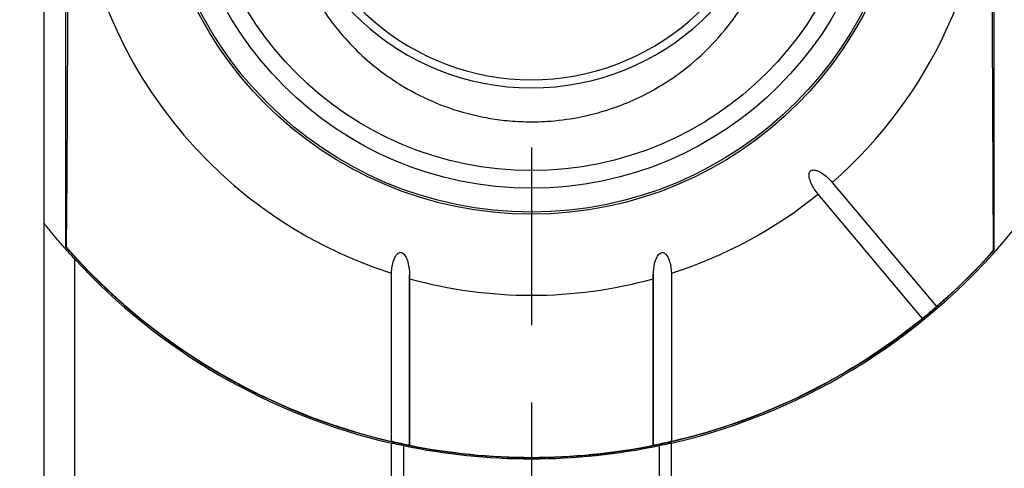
# Model space of a CAD drawing. Header units: millimetres. Extents: x 6 to 273, y 6 to 210.
# Tile 5 of 47: x 118.56 to 134.73, y 79.22 to 86.59. Entities that reach past the tile are written whole.
import ezdxf

# ---------------------------------------------------------------- set-up
doc = ezdxf.new("R2010")
doc.units = ezdxf.units.MM
doc.linetypes.add('SLD-Center', pattern=[19.05, 15.24, -1.27, 1.27, -1.27])
doc.linetypes.add('SLD-Solid', pattern=[0])
doc.layers.add('CENTER', color=40, linetype='SLD-Center')
doc.layers.add('DIMENSIONS', color=140, linetype='SLD-Solid', lineweight=25)
doc.styles.add('SLDTEXTSTYLE0', font='VERDANA.TTF')
doc.dimstyles.new('SLDDIMSTYLE2', dxfattribs={"dimtxt": 2.158008, "dimasz": 3.302, "dimexe": 0, "dimexo": 0.0625, "dimgap": 0.539502, "dimtad": 0, "dimtih": 1, "dimtoh": 1, "dimrnd": 1e-09, "dimzin": 4, "dimdsep": 46, "dimtxsty": 'SLDTEXTSTYLE0', "dimsah": 1, "dimcen": 0.09, "dimadec": 0, "dimazin": 1, "dimtfac": 1, "dimtmove": 0, "dimatfit": 0, "dimfxl": 0, "dimfrac": 2, "dimtolj": 1, "dimtzin": 12, "dimarcsym": 0})

# ---------------------------------------------------------------- blocks, each defined once
blk = doc.blocks.new('_D_8')
at = {"layer": 'DIMENSIONS'}
for p, q in [((126.966, 80.298), (126.966, 68.615)), ((118.966, 77.297), (118.966, 68.615)), ((104.027, 71.79), (103.302, 71.79)), ((103.302, 71.79), (103.302, 68.36)), ((110.439, 71.79), (111.164, 71.79)), ((111.164, 71.79), (111.164, 68.36)), ((118.966, 71.79), (113.363, 71.79)), ((126.966, 71.79), (133.316, 71.79)), ((103.302, 68.36), (104.027, 68.36)), ((111.164, 68.36), (110.439, 68.36))]:
    blk.add_line(p, q, dxfattribs=at)
for points in [[(118.966, 71.79), (115.664, 72.298), (115.664, 71.282)], [(126.966, 71.79), (130.268, 71.282), (130.268, 72.298)]]:
    blk.add_solid(points, dxfattribs=at)
at = {"layer": 'DIMENSIONS', "char_height": 2.1167, "attachment_point": 1, "style": 'SLDTEXTSTYLE0'}
for s, insert in [('8.0', (104.924, 74.961)), ('0.31', (104.027, 71.049))]:
    blk.add_mtext(s, dxfattribs=dict(at, insert=insert))
blk = doc.blocks.new('SW_CENTERMARKSYMBOL_8')
at = {"layer": 'CENTER', "color": 0}
for p, q in [((0, 5.08), (0, 7.9985)), ((0, 0), (0, 2.54)), ((-5.08, 0), (-7.9985, 0)), ((0, 0), (-2.54, 0)), ((0, 0), (0, -2.54)), ((0, 0), (2.54, 0)), ((5.08, 0), (7.9985, 0)), ((0, -5.08), (0, -7.9985))]:
    blk.add_line(p, q, dxfattribs=at)

msp = doc.modelspace()

# ---------------------------------------------------------------- linework, layer by layer
for p, q in [((119.316, 96.276), (119.316, 82.858)), ((134.566, 82.801), (134.566, 96.332)), ((118.966, 83.239), (118.966, 95.895)), ((131.905, 83.914), (133.618, 81.873)), ((133.388, 81.68), (131.676, 83.721)), ((118.966, 78.567), (118.966, 83.239)), ((119.325, 82.855), (119.316, 82.858)), ((134.566, 82.801), (134.557, 82.798)), ((119.466, 78.567), (119.466, 82.654)), ((124.667, 79.66), (124.667, 82.421)), ((124.965, 82.332), (124.965, 79.595)), ((124.966, 79.58), (124.966, 82.39)), ((128.966, 82.459), (128.966, 79.583)), ((128.967, 79.595), (128.967, 82.332)), ((129.265, 82.421), (129.265, 79.66)), ((124.666, 78.567), (124.666, 79.63)), ((124.864, 79.586), (124.864, 78.832)), ((129.069, 78.832), (129.069, 79.586)), ((129.266, 78.567), (129.266, 79.63))]:
    msp.add_line(p, q)
at = {"flags": 128}
for points in [[(119.325, 96.279), (119.334, 95.113), (119.34, 93.914), (119.345, 92.69), (119.348, 91.448), (119.35, 90.195), (119.35, 88.939), (119.348, 87.686), (119.345, 86.444), (119.34, 85.22), (119.334, 84.021), (119.325, 82.855)], [(134.557, 82.798), (134.549, 83.974), (134.542, 85.182), (134.537, 86.416), (134.534, 87.669), (134.532, 88.933), (134.532, 90.201), (134.534, 91.465), (134.537, 92.717), (134.542, 93.952), (134.549, 95.16), (134.557, 96.336)]]:
    msp.add_lwpolyline(points, dxfattribs=at)
for radius in [6.175, 6.14, 5.75, 5.458]:
    msp.add_circle((126.966, 89.567), radius)
for radius, start, end in [(7.507, 107.8335, 252.1665), (7.507, 311.145, 48.855), (4.1, 98.415, 81.585), (3.966, 106.8557, 73.1443), (7.507, 287.8335, 308.855), (10.2, 283.0317, 321.6573), (10.175, 221.2497, 318.325), (10.17, 221.2986, 256.9361), (10.17, 310.8451, 318.2764), (10.2, 222.6679, 256.9683), (7.507, 254.5401, 285.4599), (10.17, 283.0639, 309.1549), (10.17, 258.6534, 281.3466)]:
    msp.add_arc((126.966, 89.567), radius, start, end)
for points, knots in [([(122.877, 88.709), (122.902, 88.501), (122.95, 88.095), (123.182, 87.363), (123.597, 86.604), (124.214, 85.934), (124.822, 85.494), (125.366, 85.222), (125.823, 85.065), (126.199, 84.978), (126.539, 84.928), (126.894, 84.905), (127.322, 84.916), (127.85, 84.992), (128.502, 85.183), (129.103, 85.489), (129.611, 85.862), (130.012, 86.244), (130.389, 86.723), (130.713, 87.301), (130.961, 87.972), (131.023, 88.459), (131.055, 88.709)], [0, 0, 0, 0, 0.051288, 0.099793, 0.186904, 0.260398, 0.320846, 0.36967, 0.408496, 0.43882, 0.463999, 0.492492, 0.525785, 0.56842, 0.62275, 0.691337, 0.731845, 0.776801, 0.826314, 0.880301, 0.938414, 1, 1, 1, 1]), ([(131.676, 83.721), (131.63, 83.776), (131.59, 83.835), (131.546, 83.933), (131.534, 83.966), (131.526, 84.019), (131.524, 84.037), (131.53, 84.073), (131.537, 84.091), (131.565, 84.114), (131.583, 84.119), (131.619, 84.118), (131.637, 84.114), (131.688, 84.096), (131.719, 84.078), (131.808, 84.018), (131.859, 83.969), (131.905, 83.914)], [0, 0, 0, 0, 0.25, 0.25, 0.375, 0.375, 0.4375, 0.4375, 0.5, 0.5, 0.5625, 0.5625, 0.625, 0.625, 0.75, 0.75, 1, 1, 1, 1]), ([(119.466, 82.654), (119.409, 82.716), (119.354, 82.777), (119.247, 82.899), (119.195, 82.96), (119.1, 83.073), (119.056, 83.127), (118.989, 83.21), (118.966, 83.239), (118.966, 83.239)], [0, 0, 0, 0, 0.25, 0.25, 0.5, 0.5, 0.75, 0.75, 1, 1, 1, 1]), ([(124.667, 82.421), (124.671, 82.495), (124.682, 82.568), (124.719, 82.671), (124.734, 82.706), (124.771, 82.747), (124.787, 82.758), (124.824, 82.765), (124.843, 82.759), (124.887, 82.725), (124.905, 82.691), (124.933, 82.623), (124.942, 82.587), (124.964, 82.479), (124.969, 82.406), (124.965, 82.332)], [0, 0, 0, 0, 0.25, 0.25, 0.375, 0.375, 0.4375, 0.4375, 0.5, 0.5, 0.625, 0.625, 0.75, 0.75, 1, 1, 1, 1]), ([(128.967, 82.332), (128.964, 82.406), (128.969, 82.478), (128.99, 82.585), (128.999, 82.621), (129.027, 82.689), (129.045, 82.724), (129.089, 82.758), (129.107, 82.765), (129.144, 82.759), (129.16, 82.747), (129.198, 82.707), (129.214, 82.672), (129.251, 82.568), (129.262, 82.495), (129.265, 82.421)], [0, 0, 0, 0, 0.25, 0.25, 0.375, 0.375, 0.5, 0.5, 0.5625, 0.5625, 0.625, 0.625, 0.75, 0.75, 1, 1, 1, 1]), ([(133.618, 81.873), (133.618, 81.873), (133.609, 81.864), (133.57, 81.83), (133.539, 81.803), (133.472, 81.747), (133.44, 81.721), (133.399, 81.688), (133.388, 81.68), (133.388, 81.68)], [0, 0, 0, 0, 0.25, 0.25, 0.5, 0.5, 0.75, 0.75, 1, 1, 1, 1]), ([(124.864, 79.586), (124.808, 79.598), (124.759, 79.609), (124.686, 79.625), (124.666, 79.63), (124.666, 79.63)], [0, 0, 0, 0, 0.5, 0.5, 1, 1, 1, 1]), ([(124.965, 79.595), (124.969, 79.594), (124.961, 79.595), (124.911, 79.605), (124.869, 79.613), (124.783, 79.632), (124.744, 79.641), (124.689, 79.654), (124.672, 79.658), (124.667, 79.66)], [0, 0, 0, 0, 0.25, 0.25, 0.5, 0.5, 0.75, 0.75, 1, 1, 1, 1]), ([(129.265, 79.66), (129.261, 79.658), (129.244, 79.654), (129.19, 79.641), (129.151, 79.632), (129.065, 79.614), (129.022, 79.605), (128.972, 79.595), (128.963, 79.594), (128.967, 79.595)], [0, 0, 0, 0, 0.25, 0.25, 0.5, 0.5, 0.75, 0.75, 1, 1, 1, 1]), ([(129.266, 79.63), (129.266, 79.63), (129.246, 79.625), (129.174, 79.609), (129.124, 79.598), (129.069, 79.586)], [0, 0, 0, 0, 0.5, 0.5, 1, 1, 1, 1])]:
    msp.add_open_spline(points, degree=3, knots=knots)
for points in [[(126.966, 79.367), (126.25, 79.367), (125.549, 79.442), (124.864, 79.586)], [(129.069, 79.586), (128.383, 79.442), (127.683, 79.367), (126.966, 79.367)]]:
    msp.add_open_spline(points, degree=3)

# ---------------------------------------------------------------- block references
at = {"layer": 'CENTER'}
msp.add_blockref('SW_CENTERMARKSYMBOL_8', (126.966, 89.567), dxfattribs=at)

# ---------------------------------------------------------------- dimensions: what is measured, and where the dimension line sits
at = {"layer": 'DIMENSIONS'}
dim = msp.add_linear_dim(base=(118.966, 71.79), p1=(126.966, 81.568), p2=(118.966, 78.567), dimstyle='SLDDIMSTYLE2', dxfattribs=at)
dim.commit()
dim.dimension.update_dxf_attribs({"geometry": '_D_8', "text_midpoint": (107.233, 71.79), "dimtype": 160})

doc.saveas('drawing.dxf')
